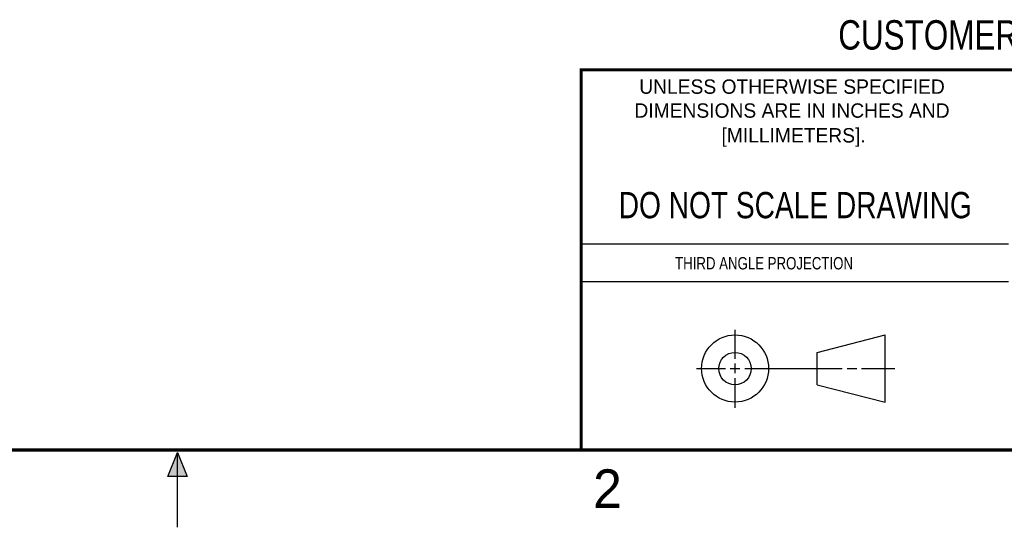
# Model space of a CAD drawing. Header units: inches. Extents: x 0 to 22, y 0 to 17.
# Tile 15 of 44: x 10 to 16.3, y 0 to 3.3. Entities that reach past the tile are written whole.
import ezdxf

# ---------------------------------------------------------------- set-up
doc = ezdxf.new("R2010")
doc.units = ezdxf.units.IN
doc.header["$LTSCALE"] = 1.21
doc.header["$MEASUREMENT"] = 0
doc.layers.get('0').update_dxf_attribs({"linetype": 'CONTINUOUS'})
doc.styles.get("Standard").update_dxf_attribs({"font": 'txt', "width": 0.8})
doc.styles.add('TEXTSTYLE_2', font='txt')

msp = doc.modelspace()

# ---------------------------------------------------------------- hatches: boundary and pattern name
at = {"linetype": 'CONTINUOUS'}
msp.add_hatch(color=2, dxfattribs=at).paths.add_polyline_path([(10.9375, 0.3287), (11, 0.485), (11.0625, 0.3287)])

# ---------------------------------------------------------------- linework, layer by layer
at = {"color": 2, "linetype": 'CONTINUOUS'}
for p, q in [((13.61, 1.835), (16.375, 1.835)), ((16.375, 1.5888), (13.61, 1.5888)), ((14.6059, 1.0901), (14.6059, 1.2769)), ((14.3557, 1.0276), (14.5434, 1.0276)), ((14.5747, 1.0276), (14.6372, 1.0276)), ((14.6059, 0.9964), (14.6059, 1.0589)), ((14.6684, 1.0276), (15.2987, 1.0276)), ((15.3299, 1.0276), (15.3924, 1.0276)), ((15.4237, 1.0276), (15.6394, 1.0276)), ((14.6059, 0.7723), (14.6059, 0.9651)), ((10.9375, 0.3287), (11, 0.485)), ((11, 0.485), (11.0625, 0.3287)), ((11, 0), (11, 0.485)), ((11.0625, 0.3287), (10.9375, 0.3287))]:
    msp.add_line(p, q, dxfattribs=at)
at = {"color": 7, "linetype": 'CONTINUOUS'}
for p, q in [((15.1374, 1.132), (15.5769, 1.2447)), ((15.5769, 0.8105), (15.5769, 1.2447)), ((15.1374, 0.9219), (15.1374, 1.132)), ((15.1374, 0.9219), (15.5769, 0.8105))]:
    msp.add_line(p, q, dxfattribs=at)
at = {"color": 7, "linetype": 'CONTINUOUS', "const_width": 0.02}
for points in [[(13.6, 2.9595), (21.5, 2.96)], [(13.61, 0.5), (13.61, 2.96)], [(0.5, 0.5), (21.5, 0.5)]]:
    msp.add_lwpolyline(points, dxfattribs=at)
at = {"color": 7, "linetype": 'CONTINUOUS'}
for centre, radius in [((14.6059, 1.0276), 0.2171), ((14.6054, 1.0269), 0.105)]:
    msp.add_circle(centre, radius, dxfattribs=at)

# ---------------------------------------------------------------- texts
at = {"color": 7, "linetype": 'CONTINUOUS', "attachment_point": 2, "line_spacing_factor": 0.9}
for s, insert, char_height, width in [('CUSTOMER DRAWING', (16.3742, 3.2811), 0.19, 2.432), ('DO NOT SCALE DRAWING', (14.9953, 2.1698), 0.17, 2.72)]:
    msp.add_mtext(s, dxfattribs=dict(at, insert=insert, char_height=char_height, width=width))
at = {"color": 2, "linetype": 'CONTINUOUS', "line_spacing_factor": 0.9, "style": 'TEXTSTYLE_2'}
for s, insert, char_height, width, attachment_point in [('UNLESS OTHERWISE SPECIFIED', (14.9742, 2.8979), 0.093, 2.418, 2), ('DIMENSIONS ARE IN INCHES AND', (14.9742, 2.7431), 0.093, 2.604, 2), ('[MILLIMETERS].', (14.9844, 2.5829), 0.093, 1.302, 2), ('2', (13.6875, 0.375), 0.25, 0.25, 1)]:
    msp.add_mtext(s, dxfattribs=dict(at, insert=insert, char_height=char_height, width=width, attachment_point=attachment_point))
at = {"color": 2, "linetype": 'CONTINUOUS', "insert": (14.2178, 1.7486), "char_height": 0.08, "width": 1.408, "attachment_point": 1, "line_spacing_factor": 0.9}
msp.add_mtext('THIRD ANGLE PROJECTION', dxfattribs=at)

doc.saveas('drawing.dxf')
